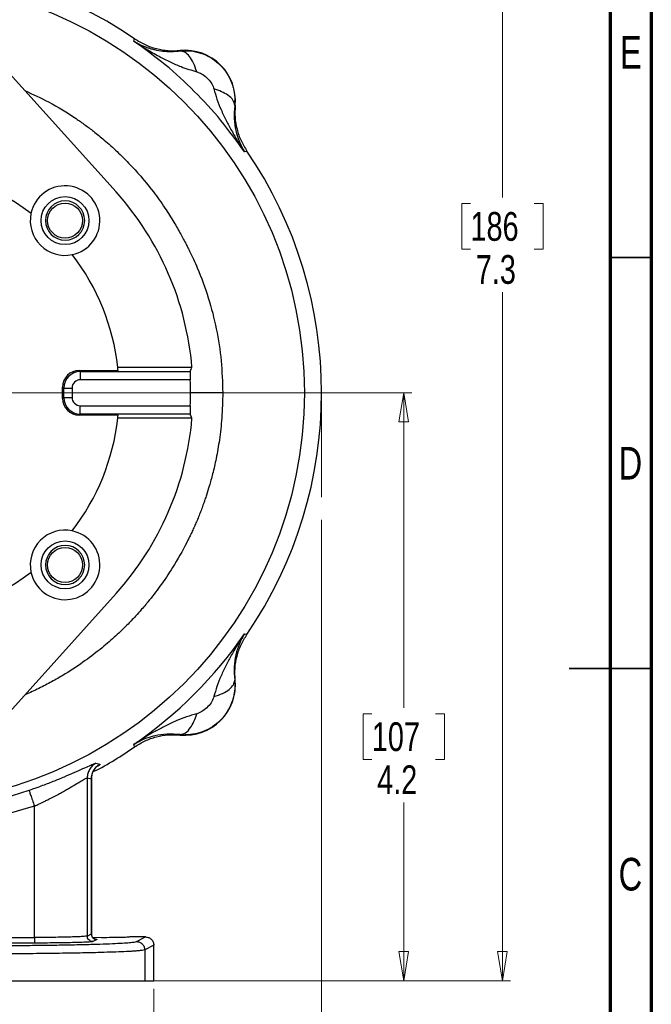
# Model space of a CAD drawing. Header units: inches. Extents: x 0.6 to 16.3, y 0.2 to 11.5.
# Tile 16 of 17: x 13.3 to 16.3, y 4.2 to 9. Entities that reach past the tile are written whole.
import ezdxf

# ---------------------------------------------------------------- set-up
doc = ezdxf.new("R2010")
doc.units = ezdxf.units.IN
doc.header["$MEASUREMENT"] = 0
doc.linetypes.add('CENTERX2', pattern=[0.8, 0.5, -0.1, 0.1, -0.1])
doc.styles.add('SLDTEXTSTYLE0', font='TXT', dxfattribs={"width": 0.75})
doc.dimstyles.new('SLDDIMSTYLE0', dxfattribs={"dimtxt": 0.137795, "dimasz": 0.14, "dimexe": 0, "dimexo": 0.0625, "dimgap": 0.034449, "dimtad": 0, "dimdec": 1, "dimlfac": 1.5, "dimrnd": 1e-09, "dimzin": 12, "dimdsep": 46, "dimtxsty": 'SLDTEXTSTYLE0', "dimblk1": 'CLOSED', "dimblk2": 'CLOSED', "dimsah": 1, "dimcen": 0.09, "dimadec": 0, "dimazin": 3, "dimtfac": 1, "dimtdec": 1, "dimtofl": 0, "dimtmove": 0, "dimatfit": 3, "dimldrblk": 'CLOSED', "dimfxl": 0, "dimfrac": 2, "dimtolj": 1, "dimtzin": 12, "dimarcsym": 0})
doc.dimstyles.new('SLDDIMSTYLE1', dxfattribs={"dimtxt": 0.137795, "dimasz": 0.14, "dimexe": 0, "dimexo": 0.0625, "dimgap": 0.034449, "dimtad": 0, "dimtih": 1, "dimtoh": 1, "dimdec": 1, "dimlfac": 1.5, "dimrnd": 1e-09, "dimzin": 12, "dimdsep": 46, "dimtxsty": 'SLDTEXTSTYLE0', "dimblk1": 'CLOSED', "dimblk2": 'CLOSED', "dimsah": 1, "dimcen": 0.09, "dimadec": 0, "dimazin": 3, "dimtfac": 1, "dimtdec": 1, "dimtofl": 0, "dimtmove": 0, "dimatfit": 3, "dimldrblk": 'CLOSED', "dimfxl": 0, "dimfrac": 2, "dimtolj": 1, "dimtzin": 12, "dimarcsym": 0})

# ---------------------------------------------------------------- blocks, each defined once
blk = doc.blocks.new('_Closed')
at = {"color": 0, "linetype": 'ByBlock', "lineweight": -2}
for p, q in [((-1, 0.166667), (0, 0)), ((-1, 0.166667), (-1, -0.166667)), ((0, 0), (-1, -0.166667)), ((0, 0), (-1, 0))]:
    blk.add_line(p, q, dxfattribs=at)
blk = doc.blocks.new('_D')
at = {"color": 7, "linetype": 'Continuous', "lineweight": 0}
for p, q in [((14.7589, 6.5585), (14.7589, 3.2096)), ((11.8722, 4.6076), (11.8722, 3.2096)), ((13.6632, 3.4475), (13.6212, 3.4475)), ((13.6212, 3.4475), (13.6212, 3.2287)), ((13.9686, 3.4475), (14.0106, 3.4475)), ((14.0106, 3.4475), (14.0106, 3.2287)), ((11.8722, 3.249), (13.5004, 3.249)), ((13.6212, 3.2287), (13.6632, 3.2287)), ((14.0106, 3.2287), (13.9686, 3.2287)), ((14.7589, 3.249), (14.1314, 3.249))]:
    blk.add_line(p, q, dxfattribs=at)
at = {"color": 7, "linetype": 'Continuous', "lineweight": 18, "xscale": 0.14, "yscale": 0.14, "rotation": 180.0000000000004}
blk.add_blockref('_Closed', (11.8722, 3.249), dxfattribs=at)
at = {"color": 7, "linetype": 'Continuous', "lineweight": 18, "xscale": 0.14, "yscale": 0.14}
blk.add_blockref('_Closed', (14.7589, 3.249), dxfattribs=at)
at = {"color": 7, "linetype": 'Continuous', "lineweight": 18, "char_height": 0.1378, "attachment_point": 1, "style": 'SLDTEXTSTYLE0'}
for s, insert in [('110', (13.6632, 3.4063)), ('4.3', (13.6886, 3.2002))]:
    blk.add_mtext(s, dxfattribs=dict(at, insert=insert))
blk = doc.blocks.new('_D_1')
at = {"color": 7, "linetype": 'Continuous', "lineweight": 0}
for p, q in [((13.1266, 9.2212), (15.6644, 9.2212)), ((15.625, 9.2212), (15.625, 8.1027)), ((15.4723, 8.0747), (15.4303, 8.0747)), ((15.4303, 8.0747), (15.4303, 7.8559)), ((15.7778, 8.0747), (15.8198, 8.0747)), ((15.8198, 8.0747), (15.8198, 7.8559)), ((15.4303, 7.8559), (15.4723, 7.8559)), ((15.8198, 7.8559), (15.7778, 7.8559)), ((15.625, 4.3515), (15.625, 7.6498)), ((13.9511, 4.3515), (15.6644, 4.3515))]:
    blk.add_line(p, q, dxfattribs=at)
at = {"color": 7, "linetype": 'Continuous', "lineweight": 18, "xscale": 0.14, "yscale": 0.14}
for p, rotation in [((15.625, 9.2212), 90.0000000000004), ((15.625, 4.3515), 270.0000000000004)]:
    blk.add_blockref('_Closed', p, dxfattribs=dict(at, rotation=rotation))
at = {"color": 7, "linetype": 'Continuous', "lineweight": 18, "char_height": 0.1378, "attachment_point": 1, "style": 'SLDTEXTSTYLE0'}
for s, insert in [('186', (15.4723, 8.0336)), ('7.3', (15.4978, 7.8274))]:
    blk.add_mtext(s, dxfattribs=dict(at, insert=insert))
blk = doc.blocks.new('_D_3')
at = {"color": 7, "linetype": 'Continuous', "lineweight": 0}
for p, q in [((11.8722, 4.6076), (11.8722, 3.6821)), ((13.9556, 4.3121), (13.9556, 3.6821)), ((13.0762, 3.9199), (13.0343, 3.9199)), ((13.0343, 3.9199), (13.0343, 3.7012)), ((13.2799, 3.9199), (13.3219, 3.9199)), ((13.3219, 3.9199), (13.3219, 3.7012)), ((11.8722, 3.7214), (12.9134, 3.7214)), ((13.0343, 3.7012), (13.0762, 3.7012)), ((13.3219, 3.7012), (13.2799, 3.7012)), ((13.9556, 3.7214), (13.4427, 3.7214))]:
    blk.add_line(p, q, dxfattribs=at)
at = {"color": 7, "linetype": 'Continuous', "lineweight": 18, "xscale": 0.14, "yscale": 0.14, "rotation": 180.0000000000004}
blk.add_blockref('_Closed', (11.8722, 3.7214, 0.2058), dxfattribs=at)
at = {"color": 7, "linetype": 'Continuous', "lineweight": 18, "xscale": 0.14, "yscale": 0.14}
blk.add_blockref('_Closed', (13.9556, 3.7214, 0.2058), dxfattribs=at)
at = {"color": 7, "linetype": 'Continuous', "lineweight": 18, "char_height": 0.1378, "attachment_point": 1, "style": 'SLDTEXTSTYLE0'}
for s, insert in [('79', (13.0762, 3.8788)), ('3.1', (13.0508, 3.6726))]:
    blk.add_mtext(s, dxfattribs=dict(at, insert=insert))
blk = doc.blocks.new('_D_4')
at = {"color": 7, "linetype": 'Continuous', "lineweight": 0}
for p, q in [((13.2237, 7.1679), (15.192, 7.1679)), ((15.1526, 7.1679), (15.1526, 5.6585)), ((14.9999, 5.6305), (14.9579, 5.6305)), ((14.9579, 5.6305), (14.9579, 5.4117)), ((15.3053, 5.6305), (15.3473, 5.6305)), ((15.3473, 5.6305), (15.3473, 5.4117)), ((14.9579, 5.4117), (14.9999, 5.4117)), ((15.3473, 5.4117), (15.3053, 5.4117)), ((15.1526, 4.3515), (15.1526, 5.2056)), ((13.9511, 4.3515), (15.192, 4.3515))]:
    blk.add_line(p, q, dxfattribs=at)
at = {"color": 7, "linetype": 'Continuous', "lineweight": 18, "xscale": 0.14, "yscale": 0.14}
for p, rotation in [((15.1526, 7.1679, 0.2058), 90.0000000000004), ((15.1526, 4.3515, 0.2058), 270.0000000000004)]:
    blk.add_blockref('_Closed', p, dxfattribs=dict(at, rotation=rotation))
at = {"color": 7, "linetype": 'Continuous', "lineweight": 18, "char_height": 0.1378, "attachment_point": 1, "style": 'SLDTEXTSTYLE0'}
for s, insert in [('107', (14.9999, 5.5894)), ('4.2', (15.0253, 5.3832))]:
    blk.add_mtext(s, dxfattribs=dict(at, insert=insert))

msp = doc.modelspace()

# ---------------------------------------------------------------- linework, layer by layer
at = {"color": 7, "linetype": 'Continuous', "lineweight": 70}
for p, q in [((16.3386, 11.4961), (16.3386, 0.1969)), ((16.1417, 11.2992), (16.1417, 0.3937))]:
    msp.add_line(p, q, dxfattribs=at)
at = {"color": 7, "linetype": 'Continuous', "lineweight": 25}
for p, q in [((13.8597, 8.8523), (13.8614, 8.858)), ((13.8614, 8.858), (13.8632, 8.8638)), ((13.1956, 8.7727), (13.7743, 8.1297)), ((14.0823, 8.8052), (14.0824, 8.8073)), ((14.2417, 8.6287), (14.2433, 8.6232)), ((14.3429, 8.5446), (14.3441, 8.5679)), ((14.345, 8.5447), (14.3429, 8.5446)), ((14.3957, 8.3237), (14.39, 8.3219)), ((14.4015, 8.3254), (14.3957, 8.3237)), ((13.5984, 7.2747), (13.6034, 7.2697)), ((13.5984, 7.2747), (13.7845, 7.2747)), ((13.6034, 7.2697), (14.1296, 7.2697)), ((13.6034, 7.2697), (13.6034, 7.2299)), ((13.7828, 7.2901), (14.1382, 7.2901)), ((14.1303, 7.2299), (13.6034, 7.2299)), ((13.5187, 7.1407), (13.5187, 7.195)), ((13.5237, 7.19), (13.5187, 7.195)), ((13.5237, 7.1457), (13.5237, 7.19)), ((13.5237, 7.19), (13.5636, 7.19)), ((13.5636, 7.19), (13.5636, 7.1457)), ((13.5187, 7.1407), (13.5237, 7.1457)), ((13.5237, 7.1457), (13.5636, 7.1457)), ((13.6034, 7.066), (13.6034, 7.1058)), ((13.6034, 7.1058), (14.1303, 7.1058)), ((13.6034, 7.066), (13.5984, 7.061)), ((13.7845, 7.061), (13.5984, 7.061)), ((14.1296, 7.066), (13.6034, 7.066)), ((14.1382, 7.0456), (13.7828, 7.0456)), ((13.7743, 6.2061), (13.1956, 5.563)), ((14.39, 6.0138), (14.3957, 6.0121)), ((14.3957, 6.0121), (14.4015, 6.0103)), ((14.3429, 5.7911), (14.345, 5.791)), ((14.1664, 5.6317), (14.1609, 5.6301)), ((14.0824, 5.5284), (14.0823, 5.5305)), ((14.0823, 5.5305), (14.1056, 5.5293)), ((13.8614, 5.4778), (13.8597, 5.4834)), ((13.8632, 5.4719), (13.8614, 5.4778)), ((13.6779, 5.393), (13.6972, 5.3886)), ((13.6364, 5.3229), (13.6364, 4.5656)), ((13.6364, 5.3229), (13.6562, 5.3188)), ((13.6562, 5.3188), (13.6562, 4.5755)), ((13.6566, 4.5729), (13.6566, 5.3207)), ((13.3834, 4.5586), (13.3834, 5.188)), ((13.6364, 4.5656), (13.6562, 4.5755)), ((12.5773, 4.5586), (13.3834, 4.5586)), ((13.3834, 4.532), (12.5773, 4.532)), ((13.6829, 4.5488), (13.6631, 4.5389)), ((13.7056, 4.5576), (13.6633, 4.5578)), ((13.9156, 4.5611), (13.8412, 4.5611)), ((13.8718, 4.5392), (13.9156, 4.5611)), ((13.9556, 4.5212), (13.9117, 4.4992)), ((13.9117, 4.4992), (13.9117, 4.3515)), ((13.9556, 4.3515), (13.9556, 4.5212)), ((13.0795, 4.3515), (13.9117, 4.3515)), ((13.9117, 4.3515), (13.9556, 4.3515))]:
    msp.add_line(p, q, dxfattribs=at)
at = {"color": 7, "linetype": 'Continuous', "lineweight": 35}
for p, q in [((16.1417, 7.815), (16.3386, 7.815)), ((16.3386, 5.8465), (15.9449, 5.8465)), ((16.1417, 5.8465), (16.3386, 5.8465))]:
    msp.add_line(p, q, dxfattribs=at)
at = {"color": 7, "linetype": 'CENTERX2', "lineweight": 18}
msp.add_line((14.7589, 7.1679), (14.7589, 6.5978), dxfattribs=at)
at = {"color": 8, "linetype": 'Continuous', "lineweight": 25}
for p, q in [((13.6562, 5.3188), (13.6552, 5.3174)), ((13.6562, 4.5755), (13.6557, 4.5759)), ((13.6558, 4.5759), (13.6562, 4.5755))]:
    msp.add_line(p, q, dxfattribs=at)
at = {"color": 7, "linetype": 'Continuous', "lineweight": 25}
for centre, radius in [((12.7056, 7.1679), 1.9709), ((13.5302, 7.9925), 0.1147), ((13.5305, 7.9928), 0.084), ((13.5302, 6.3432), 0.1147), ((13.5305, 6.3429), 0.084)]:
    msp.add_circle(centre, radius, dxfattribs=at)
for centre, radius, start, end in [((12.7056, 7.1679), 2.0533, 55.6839, 124.3161), ((14.1052, 8.5675), 0.2409, 354.581, 95.4189), ((12.7056, 7.1679), 2.0533, 325.6839, 34.3161), ((12.7056, 7.1679), 1.0842, 52.396, 127.604), ((13.5302, 7.9925), 0.1667, 281.8626, 168.1374), ((12.7056, 7.1679), 1.4378, 4.8791, 41.9847), ((13.5305, 7.9928), 0.094, 0, 180), ((13.5302, 7.9925), 0.1667, 168.1374, 281.8626), ((13.5305, 7.9928), 0.094, 180, 0), ((12.7056, 7.1679), 1.0842, 6.4767, 37.604), ((12.7056, 7.1679), 1.0842, 5.6552, 6.4767), ((12.7056, 7.1679), 1.426, 357.5075, 2.4925), ((12.7056, 7.1679), 1.0842, 322.396, 353.5233), ((12.7056, 7.1679), 1.4378, 318.0153, 355.1209), ((12.7056, 7.1679), 1.0842, 353.5233, 354.3448), ((13.5302, 6.3432), 0.1667, 78.1374, 191.8626), ((13.5302, 6.3432), 0.1667, 191.8626, 78.1374), ((13.5305, 6.3429), 0.094, 0, 180), ((13.5305, 6.3429), 0.094, 180, 0), ((12.7056, 7.1679), 1.0842, 232.396, 307.604), ((12.7056, 7.1679), 2.0419, 304.4163, 325.5837), ((14.1052, 5.7683), 0.2409, 264.581, 5.4189), ((12.7056, 7.1679), 2.0127, 270, 288.9009)]:
    msp.add_arc(centre, radius, start, end, dxfattribs=at)
for centre, major_axis, ratio, start_param, end_param in [((13.599, 7.1944), (0.057, -0.057), 0.992433, 2.359993, 3.923193), ((13.6037, 7.1897), (0.0566, -0.0566), 0.999971, 2.359993, 3.923193), ((12.7056, 8.0828), (0, 1.8334), 0.866575, 4.252905, 4.265298), ((13.6037, 7.1897), (0.0285, -0.0285), 0.992433, 2.359993, 3.923193), ((13.599, 7.1413), (0.057, 0.057), 0.992433, 2.359993, 3.923193), ((13.6037, 7.146), (0.0566, 0.0566), 0.999971, 2.359993, 3.923193), ((13.6037, 7.146), (0.0285, 0.0285), 0.992433, 2.359993, 3.923193), ((12.7056, 6.2529), (0, 1.8334), 0.866575, 5.15948, 5.171873)]:
    msp.add_ellipse(centre, major_axis=major_axis, ratio=ratio, start_param=start_param, end_param=end_param, dxfattribs=at)
for points, knots in [([(14.39, 8.3219), (14.3531, 8.3729), (14.2793, 8.4747), (14.1512, 8.6135), (14.0124, 8.7416), (13.9106, 8.8154), (13.8597, 8.8523)], [0, 0, 0, 0, 0.25, 0.5, 0.75, 1, 1, 1, 1]), ([(13.8597, 8.8523), (13.8795, 8.8395), (13.9189, 8.8141), (13.9771, 8.7808), (14.0326, 8.7527), (14.0919, 8.7261), (14.1356, 8.7131), (14.1609, 8.7056)], [0, 0, 0, 0, 0.212195, 0.422206, 0.601586, 0.768517, 1, 1, 1, 1]), ([(13.8597, 8.8523), (13.8648, 8.8493), (13.8752, 8.8431), (13.8911, 8.8351), (13.9085, 8.8274), (13.9252, 8.8212), (13.9427, 8.8157), (13.9658, 8.8097), (13.9974, 8.8042), (14.038, 8.8014), (14.0676, 8.8039), (14.0823, 8.8052)], [0, 0, 0, 0, 0.086228, 0.175224, 0.254699, 0.355787, 0.424661, 0.506061, 0.676544, 0.839807, 1, 1, 1, 1]), ([(13.8632, 8.8638), (13.8796, 8.8537), (13.9125, 8.8336), (13.9675, 8.8149), (14.0246, 8.8047), (14.0632, 8.8064), (14.0824, 8.8073)], [0, 0, 0, 0, 0.250013, 0.500008, 0.749999, 1, 1, 1, 1]), ([(14.0823, 8.8052), (14.0987, 8.8058), (14.1315, 8.8072), (14.1801, 8.7963), (14.2257, 8.7762), (14.2662, 8.7469), (14.2999, 8.7096), (14.325, 8.6661), (14.3412, 8.618), (14.3431, 8.5846), (14.3441, 8.5679)], [0, 0, 0, 0, 0.1241952, 0.2483667, 0.372643, 0.4971513, 0.6220179, 0.747367, 0.873321, 1, 1, 1, 1]), ([(14.161, 8.7056), (14.1561, 8.7199), (14.1465, 8.7485), (14.1266, 8.7805), (14.1046, 8.8016), (14.0897, 8.804), (14.0823, 8.8052)], [0, 0, 0, 0, 0.250212, 0.500207, 0.750087, 1, 1, 1, 1]), ([(14.1609, 8.7056), (14.1689, 8.7027), (14.1863, 8.6963), (14.2098, 8.6775), (14.2301, 8.6547), (14.2381, 8.6369), (14.2417, 8.6287)], [0, 0, 0, 0, 0.223042, 0.490179, 0.763244, 1, 1, 1, 1]), ([(13.3376, 8.615), (13.3756, 8.5978), (13.4608, 8.5595), (13.5551, 8.5011), (13.6255, 8.4517), (13.6707, 8.4177), (13.7227, 8.3753), (13.779, 8.3247), (13.8341, 8.27), (13.8926, 8.2061), (13.9512, 8.1344), (14.0066, 8.0569), (14.0498, 7.9888), (14.0789, 7.9381), (14.0978, 7.9031), (14.1092, 7.8812), (14.1186, 7.8627), (14.1306, 7.8386), (14.1458, 7.807), (14.1784, 7.7333), (14.219, 7.623), (14.2571, 7.474), (14.2812, 7.3217), (14.2841, 7.2192), (14.2856, 7.1679)], [0, 0, 0, 0, 0.068442, 0.153141, 0.181378, 0.209609, 0.246031, 0.291334, 0.333783, 0.37338, 0.433488, 0.485579, 0.529663, 0.56575, 0.581464, 0.594985, 0.606315, 0.615453, 0.63918, 0.663781, 0.7477, 0.831727, 0.915835, 1, 1, 1, 1]), ([(14.2433, 8.6232), (14.2479, 8.6068), (14.2574, 8.5729), (14.2777, 8.5228), (14.3013, 8.4725), (14.3284, 8.422), (14.3577, 8.3718), (14.3792, 8.3386), (14.39, 8.3219)], [0, 0, 0, 0, 0.148633, 0.307887, 0.478552, 0.643419, 0.821468, 1, 1, 1, 1]), ([(14.3429, 8.5446), (14.3413, 8.5529), (14.3383, 8.5696), (14.3136, 8.5923), (14.2812, 8.6107), (14.256, 8.6191), (14.2433, 8.6232)], [0, 0, 0, 0, 0.279863, 0.5595238, 0.7797428, 1, 1, 1, 1]), ([(14.3429, 8.5446), (14.3414, 8.523), (14.3385, 8.479), (14.3479, 8.4219), (14.3641, 8.3687), (14.3814, 8.3376), (14.39, 8.3219)], [0, 0, 0, 0, 0.238218, 0.486489, 0.742046, 1, 1, 1, 1]), ([(14.345, 8.5447), (14.3441, 8.5254), (14.3424, 8.4869), (14.3526, 8.4298), (14.3713, 8.3748), (14.3914, 8.3419), (14.4015, 8.3254)], [0, 0, 0, 0, 0.250001, 0.499992, 0.749987, 1, 1, 1, 1]), ([(14.1296, 7.2697), (14.1294, 7.2689), (14.1292, 7.2672), (14.1292, 7.2594), (14.1295, 7.2485), (14.1299, 7.238), (14.1302, 7.2317), (14.1303, 7.2299)], [0, 0, 0, 0, 0.226689, 0.453381, 0.680057, 0.907078, 1, 1, 1, 1]), ([(14.2856, 7.1679), (14.2652, 7.1679), (14.2244, 7.1679), (14.1731, 7.1679), (14.1371, 7.1679), (14.1311, 7.1679), (14.1281, 7.1679)], [0, 0, 0, 0, 0.250141, 0.5, 0.749859, 1, 1, 1, 1]), ([(14.1303, 7.1058), (14.1301, 7.1013), (14.1297, 7.0923), (14.1293, 7.0804), (14.1291, 7.0713), (14.1293, 7.067), (14.1295, 7.0662), (14.1296, 7.066)], [0, 0, 0, 0, 0.227457, 0.454923, 0.682141, 0.908951, 1, 1, 1, 1]), ([(14.39, 6.0138), (14.3792, 5.9971), (14.3577, 5.9639), (14.3284, 5.9137), (14.3013, 5.8632), (14.2777, 5.8129), (14.2574, 5.7628), (14.2479, 5.7289), (14.2433, 5.7125)], [0, 0, 0, 0, 0.178529, 0.356578, 0.521448, 0.69211, 0.851366, 1, 1, 1, 1]), ([(14.39, 6.0138), (14.3814, 5.9981), (14.3641, 5.967), (14.3479, 5.9138), (14.3385, 5.8567), (14.3414, 5.8127), (14.3429, 5.7911)], [0, 0, 0, 0, 0.257954, 0.513511, 0.761782, 1, 1, 1, 1]), ([(14.345, 5.791), (14.3441, 5.8103), (14.3424, 5.8488), (14.3526, 5.9059), (14.3713, 5.9609), (14.3914, 5.9938), (14.4015, 6.0103)], [0, 0, 0, 0, 0.25, 0.49999, 0.749986, 1, 1, 1, 1]), ([(14.3429, 5.7911), (14.3436, 5.7747), (14.3449, 5.7418), (14.334, 5.6931), (14.3138, 5.6475), (14.2844, 5.607), (14.2471, 5.5733), (14.2036, 5.5484), (14.1556, 5.5322), (14.1223, 5.5303), (14.1056, 5.5293)], [0, 0, 0, 0, 0.124527, 0.248938, 0.373361, 0.49792, 0.62274, 0.747946, 0.873659, 1, 1, 1, 1]), ([(14.2433, 5.7125), (14.2576, 5.7173), (14.2862, 5.7269), (14.3181, 5.7468), (14.3393, 5.7688), (14.3417, 5.7837), (14.3429, 5.7911)], [0, 0, 0, 0, 0.250057, 0.5, 0.749943, 1, 1, 1, 1]), ([(14.2433, 5.7125), (14.2404, 5.7045), (14.234, 5.6871), (14.2152, 5.6637), (14.1925, 5.6433), (14.1746, 5.6354), (14.1664, 5.6317)], [0, 0, 0, 0, 0.2230445, 0.4901818, 0.7632452, 1, 1, 1, 1]), ([(14.1609, 5.6301), (14.1446, 5.6255), (14.1106, 5.616), (14.0605, 5.5957), (14.0103, 5.5721), (13.9597, 5.5451), (13.9095, 5.5158), (13.8763, 5.4942), (13.8597, 5.4834)], [0, 0, 0, 0, 0.148633, 0.307887, 0.478552, 0.643419, 0.821468, 1, 1, 1, 1]), ([(14.0823, 5.5305), (14.0907, 5.5321), (14.1073, 5.5351), (14.1301, 5.5598), (14.1484, 5.5922), (14.1568, 5.6175), (14.1609, 5.6301)], [0, 0, 0, 0, 0.279863, 0.559524, 0.779743, 1, 1, 1, 1]), ([(14.0823, 5.5305), (14.0607, 5.532), (14.0167, 5.5349), (13.9597, 5.5255), (13.9065, 5.5093), (13.8753, 5.4921), (13.8597, 5.4834)], [0, 0, 0, 0, 0.2382183, 0.4864886, 0.7420458, 1, 1, 1, 1]), ([(13.8632, 5.4719), (13.8796, 5.482), (13.9125, 5.5021), (13.9675, 5.5208), (14.0246, 5.531), (14.0632, 5.5293), (14.0824, 5.5284)], [0, 0, 0, 0, 0.250014, 0.500009, 0.75, 1, 1, 1, 1]), ([(13.6643, 5.3524), (13.6658, 5.3531), (13.7361, 5.3855), (13.8003, 5.4292), (13.8632, 5.4719)], [0, 0, 0, 0, 0.0214292, 1, 1, 1, 1]), ([(13.3575, 5.2637), (13.3774, 5.2706), (13.4172, 5.2846), (13.4745, 5.3067), (13.528, 5.3287), (13.576, 5.3495), (13.617, 5.368), (13.6487, 5.3823), (13.671, 5.3919), (13.6756, 5.3926), (13.6779, 5.393)], [0, 0, 0, 0, 0.122122, 0.245216, 0.369509, 0.493397, 0.62032, 0.745244, 0.873132, 1, 1, 1, 1]), ([(13.6779, 5.393), (13.6719, 5.3891), (13.66, 5.3813), (13.6469, 5.3641), (13.6381, 5.3443), (13.637, 5.33), (13.6364, 5.3229)], [0, 0, 0, 0, 0.25004, 0.5, 0.74996, 1, 1, 1, 1]), ([(13.6972, 5.3886), (13.6913, 5.3847), (13.6795, 5.3768), (13.6665, 5.3597), (13.6579, 5.34), (13.6568, 5.3259), (13.6562, 5.3188)], [0, 0, 0, 0, 0.2500391, 0.5, 0.7499609, 1, 1, 1, 1]), ([(13.6566, 5.3176), (13.6567, 5.3212), (13.6569, 5.3285), (13.6588, 5.3379), (13.6611, 5.3451), (13.6633, 5.3505), (13.6659, 5.3557), (13.6695, 5.3618), (13.6712, 5.3641), (13.6723, 5.3656)], [0, 0, 0, 0, 0.157273, 0.31546, 0.400538, 0.495911, 0.607785, 0.741661, 1, 1, 1, 1]), ([(13.3834, 5.188), (13.3908, 5.1914), (13.4065, 5.1986), (13.4279, 5.2088), (13.4512, 5.2204), (13.4746, 5.2323), (13.4977, 5.2447), (13.5186, 5.2561), (13.5371, 5.2666), (13.5613, 5.2806), (13.5879, 5.2963), (13.6132, 5.3114), (13.6309, 5.3215), (13.6346, 5.3225), (13.6364, 5.3229)], [0, 0, 0, 0, 0.059007, 0.126137, 0.174175, 0.252814, 0.324919, 0.379659, 0.44676, 0.506183, 0.63157, 0.755623, 0.878157, 1, 1, 1, 1]), ([(13.3575, 5.2637), (13.358, 5.2622), (13.3591, 5.2593), (13.365, 5.2418), (13.3735, 5.2171), (13.3801, 5.1977), (13.3834, 5.188)], [0, 0, 0, 0, 0.250161, 0.5, 0.749839, 1, 1, 1, 1]), ([(13.3834, 5.188), (13.3101, 5.1656), (13.1634, 5.1207), (12.9356, 5.0828), (12.7822, 5.0777), (12.7056, 5.0752)], [0, 0, 0, 0, 0.333253, 0.666737, 1, 1, 1, 1]), ([(13.6753, 4.5508), (13.6753, 4.5508), (13.6754, 4.5508), (13.6737, 4.5512), (13.671, 4.5523), (13.6678, 4.5541), (13.6645, 4.5567), (13.6609, 4.5609), (13.6574, 4.5673), (13.6568, 4.573), (13.6566, 4.5758)], [0, 0, 0, 0, 0.127932, 0.288287, 0.415205, 0.521347, 0.6149, 0.700492, 0.855264, 1, 1, 1, 1]), ([(13.0795, 4.5195), (13.1108, 4.5196), (13.1744, 4.5196), (13.2697, 4.5201), (13.365, 4.5209), (13.458, 4.522), (13.5464, 4.5234), (13.6272, 4.5252), (13.6985, 4.5272), (13.7585, 4.5295), (13.8061, 4.5318), (13.8407, 4.5343), (13.8636, 4.5368), (13.8691, 4.5384), (13.8718, 4.5392)], [0, 0, 0, 0, 0.078011, 0.158258, 0.240636, 0.326184, 0.412683, 0.499946, 0.587193, 0.673703, 0.75929, 0.841671, 0.921953, 1, 1, 1, 1]), ([(13.6364, 4.5656), (13.6345, 4.5651), (13.6311, 4.5642), (13.6174, 4.5631), (13.6035, 4.5623), (13.5896, 4.5617), (13.5744, 4.5611), (13.5519, 4.5605), (13.5197, 4.5597), (13.476, 4.5591), (13.4301, 4.5587), (13.3989, 4.5587), (13.3834, 4.5586)], [0, 0, 0, 0, 0.135603, 0.240646, 0.310077, 0.376482, 0.439861, 0.500214, 0.629933, 0.756469, 0.879824, 1, 1, 1, 1]), ([(13.6631, 4.5389), (13.6613, 4.5385), (13.6578, 4.5376), (13.6405, 4.5363), (13.6138, 4.5351), (13.5775, 4.534), (13.5335, 4.5331), (13.4847, 4.5324), (13.4341, 4.532), (13.4, 4.532), (13.3834, 4.532)], [0, 0, 0, 0, 0.117095, 0.240726, 0.369129, 0.500054, 0.63097, 0.759348, 0.882944, 1, 1, 1, 1]), ([(13.8412, 4.5611), (13.8394, 4.5607), (13.8366, 4.56), (13.8197, 4.5592), (13.8022, 4.5586), (13.7805, 4.5581), (13.7489, 4.5577), (13.7226, 4.5576), (13.7056, 4.5576)], [0, 0, 0, 0, 0.239495, 0.368412, 0.500056, 0.63169, 0.760581, 1, 1, 1, 1]), ([(13.9156, 4.5611), (13.9184, 4.5609), (13.924, 4.5606), (13.9339, 4.5573), (13.9447, 4.5499), (13.9538, 4.5369), (13.955, 4.5264), (13.9556, 4.5212)], [0, 0, 0, 0, 0.136275, 0.265343, 0.500864, 0.749258, 1, 1, 1, 1]), ([(13.9117, 4.4992), (13.9087, 4.4984), (13.9029, 4.4968), (13.8848, 4.4949), (13.8689, 4.4937), (13.8582, 4.4929), (13.8471, 4.4922), (13.8358, 4.4916), (13.8135, 4.4904), (13.7766, 4.4889), (13.7255, 4.4872), (13.6777, 4.4858), (13.6355, 4.4848), (13.5697, 4.4835), (13.4748, 4.4819), (13.3464, 4.4806), (13.2137, 4.4797), (13.1239, 4.4796), (13.0795, 4.4796)], [0, 0, 0, 0, 0.082064, 0.15481, 0.181308, 0.206313, 0.229825, 0.251844, 0.27237, 0.351197, 0.426194, 0.474076, 0.520255, 0.56473, 0.677215, 0.787254, 0.894849, 1, 1, 1, 1])]:
    msp.add_open_spline(points, degree=3, knots=knots, dxfattribs=at)
at = {"color": 8, "linetype": 'Continuous', "lineweight": 25}
for points, knots in [([(14.2856, 7.1679), (14.2848, 7.1275), (14.2831, 7.0519), (14.271, 6.9467), (14.2556, 6.8574), (14.2388, 6.7838), (14.2228, 6.7257), (14.21, 6.6845), (14.2011, 6.6579), (14.1962, 6.6438), (14.1909, 6.6289), (14.1841, 6.6106), (14.1746, 6.586), (14.1649, 6.5621), (14.1549, 6.5387), (14.1448, 6.5159), (14.1345, 6.4936), (14.124, 6.472), (14.0963, 6.4166), (14.0519, 6.3381), (13.9884, 6.2439), (13.9466, 6.1896), (13.9254, 6.1637), (13.9231, 6.161), (13.9202, 6.1575), (13.9116, 6.1472), (13.8942, 6.1268), (13.8644, 6.0935), (13.8236, 6.051), (13.7708, 6.0003), (13.7048, 5.9431), (13.6241, 5.8812), (13.5545, 5.835), (13.5024, 5.8039), (13.4733, 5.7874), (13.4434, 5.7711), (13.4125, 5.7552), (13.3807, 5.7398), (13.3555, 5.728), (13.3407, 5.7217), (13.337, 5.7201)], [0, 0, 0, 0, 0.066028, 0.123776, 0.173245, 0.214433, 0.247338, 0.271961, 0.284992, 0.293363, 0.296356, 0.310967, 0.325333, 0.339453, 0.353328, 0.366958, 0.380341, 0.39348, 0.406373, 0.481774, 0.540916, 0.592338, 0.593818, 0.595784, 0.598235, 0.601173, 0.617784, 0.642171, 0.674333, 0.714269, 0.761976, 0.817453, 0.880697, 0.898605, 0.91686, 0.935462, 0.954412, 0.973708, 0.993353, 1, 1, 1, 1]), ([(13.6972, 5.3886), (13.6974, 5.3874), (13.6976, 5.3858), (13.6825, 5.376), (13.6783, 5.3733)], [0, 0, 0, 0, 0.722316, 1, 1, 1, 1]), ([(13.6724, 4.5511), (13.6742, 4.5509), (13.6844, 4.5502), (13.6835, 4.5495), (13.6829, 4.5488)], [0, 0, 0, 0, 0.1807974, 1, 1, 1, 1])]:
    msp.add_open_spline(points, degree=3, knots=knots, dxfattribs=at)
at = {"color": 7, "linetype": 'Continuous', "lineweight": 25}
for points in [[(13.6562, 4.5755), (13.6566, 4.572), (13.6574, 4.565), (13.6636, 4.5562), (13.6724, 4.55), (13.6794, 4.5492), (13.6829, 4.5488)], [(13.3834, 4.5586), (13.3834, 4.5552), (13.3834, 4.5483), (13.3834, 4.5396), (13.3834, 4.5334), (13.3834, 4.5325), (13.3834, 4.532)], [(13.6631, 4.5389), (13.6596, 4.5393), (13.6526, 4.5401), (13.6438, 4.5463), (13.6376, 4.5551), (13.6368, 4.5621), (13.6364, 4.5656)], [(13.8718, 4.5392), (13.877, 4.5386), (13.8875, 4.5374), (13.9006, 4.5282), (13.9099, 4.5149), (13.9111, 4.5045), (13.9117, 4.4992)]]:
    msp.add_open_spline(points, degree=3, dxfattribs=at)

# ---------------------------------------------------------------- texts
at = {"color": 7, "linetype": 'Continuous', "lineweight": 0, "char_height": 0.1562, "attachment_point": 2, "style": 'SLDTEXTSTYLE0'}
for s, insert in [('E', (16.2405, 8.8769)), ('D', (16.2383, 6.9084)), ('C', (16.2385, 4.9399))]:
    msp.add_mtext(s, dxfattribs=dict(at, insert=insert))

# ---------------------------------------------------------------- dimensions: what is measured, and where the dimension line sits
at = {"color": 7, "linetype": 'Continuous', "lineweight": 18}
for base, p1, picture, middle in [((15.625, 4.3515), (13.0873, 9.2212), '_D_1', (15.625, 7.8762)), ((15.1526, 4.3515), (13.1843, 7.1679), '_D_4', (15.1526, 5.432))]:
    dim = msp.add_linear_dim(base=base, p1=p1, p2=(13.9117, 4.3515), angle=90, dimstyle='SLDDIMSTYLE1', dxfattribs=at)
    dim.commit()
    dim.dimension.update_dxf_attribs({"geometry": picture, "text_midpoint": middle, "dimtype": 160})
for base, p1, picture, middle in [((11.8722, 3.249), (14.7589, 6.5978), '_D', (13.8159, 3.249)), ((11.8722, 3.7214), (13.9556, 4.3515), '_D_3', (13.1781, 3.7214))]:
    dim = msp.add_linear_dim(base=base, p1=p1, p2=(11.8722, 4.647), dimstyle='SLDDIMSTYLE0', dxfattribs=at)
    dim.commit()
    dim.dimension.update_dxf_attribs({"geometry": picture, "text_midpoint": middle, "dimtype": 160})

doc.saveas('drawing.dxf')
